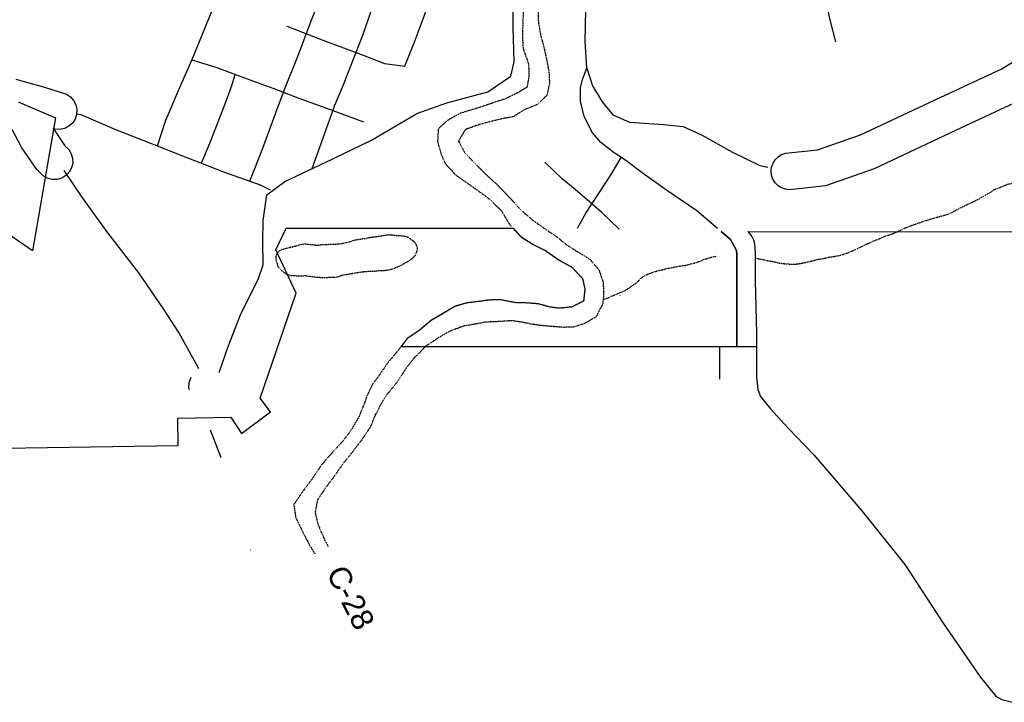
# Model space of a CAD drawing. Header units: feet. Extents: x -1605449 to -1594075, y -1717250 to -1708479.
# Tile 73 of 97: x -1596369 to -1595922, y -1717249 to -1716939. Entities that reach past the tile are written whole.
import ezdxf
from ezdxf.enums import TextEntityAlignment as Align

# ---------------------------------------------------------------- set-up
doc = ezdxf.new("R2010")
doc.units = ezdxf.units.FT
doc.header["$MEASUREMENT"] = 0
doc.linetypes.add('stream', pattern=[1.4, 0.7, -0.1, 0.1, -0.1, 0.1, -0.1, 0.1, -0.1])
for name, color, linetype in [('COUNTY-RD', 7, 'Continuous'), ('CR-TEXT', 7, 'Continuous'), ('INCORPORATED', 4, 'Continuous'), ('STREET-RURAL', 14, 'Continuous'), ('STREET-URBAN', 15, 'Continuous'), ('TWP-RD', 6, 'Continuous'), ('WATERWAY', 14, 'stream')]:
    doc.layers.add(name, color=color, linetype=linetype)
doc.styles.add('ARIAL', font='arial.ttf')

msp = doc.modelspace()

# ---------------------------------------------------------------- linework, layer by layer
at = {"layer": 'COUNTY-RD'}
for points in [[(-1596291.91, -1717107.14), (-1596292.12, -1717106.1), (-1596291.99, -1717103.91), (-1596291.29, -1717101.83), (-1596291.02, -1717101.42)], [(-1596279, -1717134.11), (-1596282.35, -1717125.46)], [(-1596277.45, -1717138.11), (-1596279, -1717134.11)]]:
    msp.add_lwpolyline(points, dxfattribs=at)
at = {"layer": 'INCORPORATED'}
msp.add_line((-1596195.69, -1717087.44), (-1596034.27, -1717087.47), dxfattribs=at)
at = {"layer": 'INCORPORATED', "flags": 128}
for points in [[(-1596038.15, -1717035.28), (-1595914.46, -1717035.44), (-1595912.62, -1716938.55), (-1595847.77, -1716938.31), (-1595844.82, -1716935.25), (-1595825.34, -1716935.09), (-1595787.81, -1716972.48), (-1595791.56, -1716975.69), (-1595788.62, -1716978.36), (-1595788.62, -1716978.36), (-1595751.14, -1717017.85), (-1595751.14, -1717017.85)], [(-1596369.73, -1716976.28), (-1596352.69, -1716983.59), (-1596352.69, -1716983.59), (-1596363.19, -1717044.07), (-1596363.19, -1717044.07), (-1596373.45, -1717036.93)], [(-1596435.73, -1717134.56), (-1596297, -1717132.5), (-1596297, -1717132.5), (-1596297.18, -1717120.01), (-1596297.18, -1717120.01), (-1596273.04, -1717119.65), (-1596273.04, -1717119.65), (-1596268.2, -1717127.02), (-1596255.04, -1717117.11), (-1596259.8, -1717111.02), (-1596243.44, -1717063.33), (-1596252.59, -1717043.62), (-1596247.93, -1717033.69), (-1596144.83, -1717033.76)], [(-1596144.83, -1717033.76), (-1596144.83, -1717033.76), (-1596144.83, -1717033.76), (-1596141.61, -1717037.34), (-1596135.74, -1717041.1), (-1596129.88, -1717044.03), (-1596123.83, -1717048.29), (-1596118.13, -1717051.39), (-1596113.24, -1717056.66), (-1596112.18, -1717061.49), (-1596112.78, -1717066.83), (-1596118.24, -1717069.57), (-1596123.89, -1717070.15), (-1596128.23, -1717069.53), (-1596133.57, -1717068.1), (-1596139.41, -1717067.68), (-1596144.07, -1717067.57), (-1596150.24, -1717066.31), (-1596155.57, -1717066.38), (-1596160.89, -1717067.12), (-1596165.71, -1717067.68), (-1596171.35, -1717069.25), (-1596177.13, -1717072.83), (-1596181.92, -1717075.56), (-1596187.69, -1717080.31), (-1596192.98, -1717083.88), (-1596195.69, -1717087.44), (-1596184.61, -1717087.45)], [(-1596038.15, -1717035.28), (-1596036.39, -1717037.47), (-1596035.61, -1717039.01), (-1596035.16, -1717040.68), (-1596034.9, -1717045.25), (-1596034.8, -1717057.43), (-1596034.27, -1717081.7), (-1596034.27, -1717087.47)]]:
    msp.add_lwpolyline(points, dxfattribs=at)
at = {"layer": 'STREET-RURAL'}
msp.add_lwpolyline([(-1596287.64, -1717097.5), (-1596287.88, -1717097.01), (-1596296.62, -1717081.12), (-1596303.68, -1717070.34), (-1596314.93, -1717054.03), (-1596328.93, -1717035.81), (-1596340.33, -1717020.18), (-1596348.79, -1717007.61)], dxfattribs=at)
at = {"layer": 'STREET-URBAN'}
for points in [[(-1595998.25, -1716949.03), (-1596000.87, -1716938.53), (-1596002.99, -1716927.69), (-1596006.16, -1716912.85), (-1596008.61, -1716902.35), (-1596009.7, -1716894.84), (-1596012.16, -1716883), (-1596015.19, -1716868.82), (-1596018.2, -1716860.27)], [(-1596306.43, -1716996.39), (-1596302.53, -1716984.71), (-1596296.01, -1716969.1), (-1596290.79, -1716957.35), (-1596284.92, -1716943.08), (-1596279.05, -1716928.65), (-1596272.37, -1716912.87), (-1596266.33, -1716898.93), (-1596262.26, -1716888.19), (-1596258.17, -1716878.65)], [(-1596236.1, -1717006.68), (-1596231.21, -1716993.14), (-1596225.85, -1716977.87), (-1596222.1, -1716968.98), (-1596213.15, -1716945.99), (-1596208.12, -1716931.73), (-1596203.73, -1716920.49), (-1596198.02, -1716906.89), (-1596195.42, -1716899.51), (-1596193.29, -1716893.76)], [(-1596193.94, -1716960.15), (-1596189.7, -1716949.58), (-1596185.64, -1716938.67), (-1596184.51, -1716935.32), (-1596180.59, -1716926.25), (-1596175.22, -1716912.49), (-1596172.78, -1716905.78), (-1596170.94, -1716901.43)], [(-1596052.01, -1717033.82), (-1596061.3, -1717025.9), (-1596075.62, -1717016.2), (-1596086.23, -1717008.63), (-1596092.98, -1717003.52), (-1596099.55, -1716999.08), (-1596104.94, -1716994.79), (-1596108.67, -1716990.49), (-1596112.59, -1716983.01), (-1596114.17, -1716976.01), (-1596114.24, -1716969.99), (-1596113.28, -1716966.14), (-1596111.32, -1716961.1), (-1596112.12, -1716948.75), (-1596111.77, -1716934.54), (-1596112.56, -1716923.52), (-1596112.82, -1716915), (-1596113.22, -1716908.65), (-1596115.95, -1716903.84), (-1596120.86, -1716901.61)], [(-1596278.32, -1717099.26), (-1596274.35, -1717087.51), (-1596268.65, -1717073.08), (-1596260.46, -1717056.62), (-1596258.35, -1717050.41), (-1596258.47, -1717039.88), (-1596258.4, -1717030.19), (-1596256.69, -1717018.64), (-1596248.56, -1717012.54), (-1596227.1, -1717002.45), (-1596209.13, -1716993.74), (-1596188.52, -1716981.65), (-1596174.86, -1716976.82), (-1596156.36, -1716971.78), (-1596145.9, -1716964.65), (-1596144.3, -1716958.11), (-1596144.8, -1716942.41), (-1596144.82, -1716924.37), (-1596146.62, -1716910.13)], [(-1596264.45, -1717012.34), (-1596258.59, -1716997.44), (-1596251.93, -1716979.16), (-1596248.35, -1716969.93), (-1596242.16, -1716954.49), (-1596236.63, -1716939.55), (-1596230.77, -1716925.12), (-1596228.64, -1716918.11)], [(-1596247.64, -1716942.01), (-1596230.85, -1716948.52), (-1596212.89, -1716955.17), (-1596203.32, -1716958.92), (-1596193.94, -1716960.15)], [(-1596290.73, -1716957.21), (-1596279.88, -1716960.57), (-1596266.79, -1716965.45), (-1596253.53, -1716970.32), (-1596242.11, -1716974.71), (-1596232.88, -1716977.95), (-1596226.67, -1716980.22), (-1596212.73, -1716985.42)], [(-1596111.32, -1716961.1), (-1596108.73, -1716969.1), (-1596104.3, -1716976.4), (-1596099.56, -1716982.2), (-1596092, -1716985.63), (-1596076.44, -1716986.63), (-1596067.56, -1716987.54), (-1596059.16, -1716991.29), (-1596045.2, -1716999.16), (-1596032.76, -1717005.21), (-1596029.09, -1717006.07)], [(-1596286.42, -1717004.21), (-1596282.36, -1716994.35), (-1596275.69, -1716977.24), (-1596272.77, -1716969.35), (-1596271.04, -1716963.86)], [(-1596343.11, -1716981.81), (-1596341.19, -1716982.12), (-1596325.4, -1716988.97), (-1596309.61, -1716995.15), (-1596295.84, -1717000.51), (-1596276.36, -1717008.16), (-1596259.75, -1717014), (-1596255.21, -1717016.29)], [(-1596115.56, -1717033.67), (-1596111.79, -1717026.95), (-1596105.7, -1717017.69), (-1596100.27, -1717009.28), (-1596095.73, -1717001.66)], [(-1596096.6, -1717034.13), (-1596104.57, -1717026.66), (-1596116.64, -1717016.23), (-1596122.55, -1717011.3), (-1596130.33, -1717003.73)]]:
    msp.add_lwpolyline(points, dxfattribs=at)
for points in [[(-1596043.33, -1717043.88), (-1596045.96, -1717038.85), (-1596050.32, -1717035.26), (-1596050.32, -1717035.26), (-1596045.96, -1717038.85)], [(-1596043.17, -1717087.47), (-1596043.23, -1717045.52), (-1596043.33, -1717043.88), (-1596043.23, -1717045.52)]]:
    msp.add_lwpolyline(points, close=True, dxfattribs=at)
at = {"layer": 'TWP-RD'}
for points in [[(-1595914.85, -1716975.96), (-1595943.73, -1716989.44), (-1595980.71, -1717006.8), (-1596002.81, -1717014.44), (-1596019.18, -1717016.27), (-1596021.04, -1717016.05), (-1596022.81, -1717015.43), (-1596024.4, -1717014.43), (-1596025.73, -1717013.1), (-1596026.73, -1717011.51), (-1596027.34, -1717009.74), (-1596027.55, -1717007.87), (-1596027.34, -1717006.01), (-1596026.72, -1717004.24), (-1596025.72, -1717002.65), (-1596024.39, -1717001.32), (-1596022.8, -1717000.32), (-1596021.03, -1716999.7), (-1596006.5, -1716998.08), (-1595986.99, -1716991.34), (-1595950.79, -1716974.34), (-1595922.79, -1716961.28), (-1595916.76, -1716957.54)], [(-1596370.73, -1716966.1), (-1596364.9, -1716967.68), (-1596364.9, -1716967.68), (-1596357.68, -1716969.63), (-1596347.77, -1716972.92), (-1596345.94, -1716974.13), (-1596344.48, -1716975.76), (-1596343.5, -1716977.73), (-1596343.05, -1716979.88), (-1596343.18, -1716982.07), (-1596343.87, -1716984.15), (-1596345.08, -1716985.98), (-1596346.72, -1716987.44), (-1596348.68, -1716988.42), (-1596350.83, -1716988.87), (-1596353.02, -1716988.74), (-1596353.78, -1716988.49)], [(-1596353.71, -1716988.61), (-1596348.45, -1716996.33), (-1596346.67, -1716998.06), (-1596345.54, -1716999.94), (-1596344.94, -1717002.05), (-1596344.91, -1717004.25), (-1596345.45, -1717006.38), (-1596346.52, -1717008.29), (-1596348.04, -1717009.86), (-1596349.93, -1717010.99), (-1596352.04, -1717011.59), (-1596354.23, -1717011.62), (-1596356.36, -1717011.08), (-1596358.28, -1717010.01), (-1596361.26, -1717007.11), (-1596367.99, -1716997.25), (-1596372.41, -1716988.98)], [(-1596050.94, -1717102.36), (-1596050.94, -1717087.47)], [(-1596034.27, -1717087.47), (-1596034.27, -1717101.33), (-1596033.57, -1717106.99), (-1596032.34, -1717110.18), (-1596027.93, -1717115.75), (-1596021.62, -1717122.6), (-1596016.46, -1717128.01), (-1596016.46, -1717128.01), (-1596008.21, -1717136.65), (-1595986.41, -1717162.15), (-1595966.84, -1717186.49), (-1595949.43, -1717213.19), (-1595932.62, -1717237.59), (-1595925.51, -1717246.3), (-1595922.81, -1717247.9), (-1595917.82, -1717249.13), (-1595914.34, -1717249.1), (-1595908.52, -1717247.43), (-1595896.73, -1717243.22), (-1595887.4, -1717240.02), (-1595887.4, -1717240.02)]]:
    msp.add_lwpolyline(points, dxfattribs=at)
at = {"layer": 'TWP-RD', "color": 8, "linetype": 'Continuous'}
msp.add_lwpolyline([(-1596353.78, -1716988.49), (-1596353.71, -1716988.61)], dxfattribs=at)
at = {"layer": 'WATERWAY', "ltscale": 0.5, "flags": 128}
for points in [[(-1596290.52, -1716751.43), (-1596289.52, -1716751.59), (-1596284.03, -1716751.52), (-1596279.54, -1716751.13), (-1596275.21, -1716750.57), (-1596263.56, -1716750.42), (-1596257.74, -1716750.51), (-1596253.07, -1716750.79), (-1596247.24, -1716750.88), (-1596240.45, -1716747.95), (-1596234.65, -1716746.38), (-1596229.17, -1716745.31), (-1596223.36, -1716743.56), (-1596216.38, -1716742.3), (-1596210.06, -1716741.89), (-1596204.55, -1716743.82), (-1596199.03, -1716745.42), (-1596192.66, -1716748.84), (-1596187.31, -1716751.27), (-1596181.76, -1716755.04), (-1596176.04, -1716760.31), (-1596172.8, -1716765.94), (-1596169.4, -1716771.9), (-1596166.67, -1716777.04), (-1596158.88, -1716787.95), (-1596155.15, -1716793.41), (-1596150.25, -1716798.85), (-1596147.02, -1716804.48), (-1596143.79, -1716809.95), (-1596141.72, -1716815.26), (-1596139.66, -1716820.91), (-1596138.09, -1716826.39), (-1596136.19, -1716832.04), (-1596133.79, -1716837.68), (-1596132.06, -1716842.83), (-1596131.66, -1716848.33), (-1596131.58, -1716854.01), (-1596131.68, -1716859.85), (-1596131.93, -1716866.69), (-1596131.71, -1716870.86), (-1596131.65, -1716875.2), (-1596131.93, -1716879.71), (-1596132.01, -1716886.71), (-1596132.29, -1716891.06), (-1596132.4, -1716895.56), (-1596132.49, -1716901.4), (-1596132.76, -1716906.25), (-1596132.85, -1716912.25), (-1596133.13, -1716916.76), (-1596133.07, -1716921.43), (-1596133.19, -1716925.61), (-1596133.3, -1716930.28), (-1596133.39, -1716935.95), (-1596133.34, -1716940.29), (-1596132.27, -1716946.12), (-1596130.69, -1716952.1), (-1596129.46, -1716957.93), (-1596128.39, -1716963.59), (-1596128.33, -1716968.09), (-1596129.43, -1716973.44), (-1596134.04, -1716977.67), (-1596139.67, -1716979.92), (-1596144.79, -1716983.15), (-1596149.11, -1716983.88), (-1596155.75, -1716985.46), (-1596161.22, -1716987.03), (-1596166.52, -1716988.94), (-1596169.62, -1716994.15), (-1596166.9, -1716999.29), (-1596162.51, -1717003.9), (-1596157.28, -1717009.18), (-1596152.23, -1717013.78), (-1596146.83, -1717019.39), (-1596141.43, -1717025.32), (-1596135.71, -1717030.25), (-1596130.34, -1717034.02), (-1596124.79, -1717037.79), (-1596120.59, -1717041.24), (-1596115.39, -1717044.51), (-1596109.85, -1717047.94), (-1596105.8, -1717052.73), (-1596103.9, -1717058.38), (-1596103.66, -1717063.71), (-1596104.11, -1717068.06), (-1596107.03, -1717073.93), (-1596112.15, -1717077), (-1596117.62, -1717078.74), (-1596121.95, -1717078.8), (-1596127.62, -1717078.37), (-1596132.28, -1717077.93), (-1596136.62, -1717077.32), (-1596141.13, -1717076.38), (-1596145.3, -1717075.76), (-1596151.28, -1717076.17), (-1596157.44, -1717076.42), (-1596161.76, -1717077.31), (-1596167.24, -1717078.21), (-1596173.7, -1717080.63), (-1596178.99, -1717083.7), (-1596184.61, -1717087.45), (-1596190.2, -1717093.19)], [(-1596314.72, -1716746.74), (-1596314.38, -1716747.24), (-1596308.52, -1716750), (-1596302.65, -1716753.43), (-1596296.45, -1716756.52), (-1596292.27, -1716757.63), (-1596286.43, -1716758.89), (-1596281.77, -1716758.83), (-1596276.12, -1716757.92), (-1596271.13, -1716758.03), (-1596265.79, -1716758.96), (-1596259.79, -1716759.38), (-1596253.16, -1716757.29), (-1596247.85, -1716755.56), (-1596242.06, -1716752.81), (-1596235.92, -1716750.9), (-1596230.44, -1716749.83), (-1596225.46, -1716748.59), (-1596220.8, -1716748.37), (-1596216.47, -1716749.15), (-1596210.96, -1716750.41), (-1596204.96, -1716750.67), (-1596199.28, -1716752.26), (-1596193.75, -1716755.36), (-1596188.72, -1716758.3), (-1596183.67, -1716762.74), (-1596180.27, -1716768.04), (-1596177.88, -1716772.68), (-1596174.66, -1716777.31), (-1596170.43, -1716782.76), (-1596166.53, -1716788.38), (-1596164.48, -1716792.86), (-1596161.25, -1716797.82), (-1596157.53, -1716802.78), (-1596154.63, -1716808.08), (-1596150.57, -1716813.71), (-1596149.33, -1716819.7), (-1596148.6, -1716824.52), (-1596147.53, -1716830.52), (-1596144.96, -1716836.32), (-1596142.06, -1716841.79), (-1596140.33, -1716846.78), (-1596139.09, -1716852.6), (-1596138.69, -1716858.27), (-1596138.13, -1716863.43), (-1596138.05, -1716869.44), (-1596138.14, -1716875.45), (-1596138.56, -1716881.63), (-1596139.01, -1716886.3), (-1596139.44, -1716891.48), (-1596139.38, -1716895.99), (-1596139.48, -1716901.83), (-1596139.25, -1716907), (-1596139.34, -1716912.5), (-1596139.29, -1716916.67), (-1596139.56, -1716922.02), (-1596139.8, -1716929.36), (-1596140.25, -1716933.54), (-1596140.34, -1716939.21), (-1596140.6, -1716945.06), (-1596140.36, -1716951.39)], [(-1596140.36, -1716951.39), (-1596140.01, -1716952.89), (-1596137.76, -1716959.2), (-1596137.69, -1716965.04), (-1596138.46, -1716969.72), (-1596142.76, -1716972.28), (-1596148.39, -1716975.02), (-1596153.36, -1716976.59), (-1596157.67, -1716978.15), (-1596163.31, -1716979.89), (-1596168.62, -1716981.46), (-1596174.24, -1716984.53), (-1596178.85, -1716988.6), (-1596179.11, -1716994.44), (-1596177.54, -1717000.09), (-1596175.65, -1717004.41), (-1596170.93, -1717009.52), (-1596166.56, -1717012.63), (-1596160.68, -1717016.73), (-1596155.14, -1717020.83), (-1596150.08, -1717025.93), (-1596146.51, -1717031.9), (-1596141.61, -1717037.34), (-1596135.74, -1717041.1), (-1596129.88, -1717044.03), (-1596123.83, -1717048.29), (-1596118.13, -1717051.39), (-1596113.24, -1717056.66), (-1596112.18, -1717061.49), (-1596112.78, -1717066.83), (-1596118.24, -1717069.57), (-1596123.89, -1717070.15), (-1596128.23, -1717069.53), (-1596133.57, -1717068.1), (-1596139.41, -1717067.68), (-1596144.07, -1717067.57), (-1596150.24, -1717066.31), (-1596155.57, -1717066.38), (-1596160.89, -1717067.12), (-1596165.71, -1717067.68), (-1596171.35, -1717069.25), (-1596177.13, -1717072.83), (-1596181.92, -1717075.56), (-1596187.69, -1717080.31), (-1596192.98, -1717083.88), (-1596197.73, -1717090.12), (-1596201.99, -1717095.18), (-1596205.26, -1717100.06), (-1596208.7, -1717104.61), (-1596211.13, -1717109.81), (-1596212.74, -1717114.17), (-1596214.84, -1717119.37), (-1596218.26, -1717125.25), (-1596222.03, -1717130.31), (-1596226.96, -1717135.71), (-1596231.88, -1717141.28), (-1596236.13, -1717147.67), (-1596240.55, -1717153.57), (-1596244.47, -1717159.29), (-1596243.57, -1717165.29), (-1596240.66, -1717171.26), (-1596237.59, -1717177.23), (-1596234.86, -1717181.75)], [(-1596034.26, -1717047.43), (-1596033.08, -1717047.68), (-1596031.4, -1717047.99), (-1596029.39, -1717048.46), (-1596026.38, -1717048.93), (-1596024.03, -1717049.56), (-1596021.52, -1717049.86), (-1596019.52, -1717050.01), (-1596017.51, -1717050.15), (-1596015.34, -1717049.95), (-1596013.18, -1717049.59), (-1596010.85, -1717049.06), (-1596008.52, -1717048.53), (-1596006.19, -1717047.83), (-1596004.35, -1717047.64), (-1596002.69, -1717047.28), (-1596001.36, -1717046.93), (-1595999.03, -1717046.57), (-1595996.86, -1717046.2), (-1595994.86, -1717045.68), (-1595992.54, -1717044.81), (-1595990.05, -1717043.78), (-1595987.23, -1717042.4), (-1595984.24, -1717041.03), (-1595981.26, -1717039.65), (-1595978.43, -1717038.61), (-1595975.94, -1717037.41), (-1595972.62, -1717036.37), (-1595969.8, -1717035.16), (-1595966.98, -1717033.79), (-1595963.99, -1717032.58), (-1595961, -1717031.54), (-1595957.84, -1717030.49), (-1595955.18, -1717029.62), (-1595952.85, -1717028.92), (-1595950.86, -1717028.4), (-1595948.86, -1717027.87), (-1595947.2, -1717027.35), (-1595945.04, -1717026.32), (-1595940.4, -1717023.92), (-1595938.74, -1717023.06), (-1595936.75, -1717022.2), (-1595934.59, -1717021.17), (-1595932.6, -1717020.14), (-1595930.62, -1717018.94), (-1595929.13, -1717018.09), (-1595927.8, -1717017.4), (-1595926.31, -1717016.22), (-1595923.82, -1717015.35), (-1595922, -1717014.49), (-1595920, -1717013.79), (-1595917.84, -1717013.26), (-1595915.68, -1717012.74), (-1595913.51, -1717012.21), (-1595911.18, -1717012.01), (-1595908.84, -1717011.64), (-1595906.34, -1717011.45), (-1595904.18, -1717011.08), (-1595902.18, -1717010.89), (-1595900.17, -1717010.86), (-1595899.17, -1717010.85), (-1595898, -1717010.67), (-1595898, -1717010.67), (-1595896.67, -1717010.65), (-1595896.33, -1717010.65)], [(-1596249.38, -1717043.28), (-1596239.73, -1717040.82), (-1596238.39, -1717040.97), (-1596237.22, -1717041.12), (-1596235.55, -1717041.27), (-1596234.21, -1717041.42), (-1596232.88, -1717041.4), (-1596231.71, -1717041.22), (-1596230.54, -1717041.2), (-1596229.37, -1717041.19), (-1596228.04, -1717041), (-1596226.7, -1717040.98), (-1596225.03, -1717040.96), (-1596223.53, -1717040.78), (-1596222.03, -1717040.59), (-1596220.37, -1717040.23), (-1596219.04, -1717039.88), (-1596217.71, -1717039.36), (-1596216.38, -1717039.01), (-1596215.05, -1717038.83), (-1596213.88, -1717038.65), (-1596212.88, -1717038.47), (-1596212.04, -1717038.46), (-1596210.88, -1717038.11), (-1596209.88, -1717037.93), (-1596208.38, -1717037.74), (-1596206.88, -1717037.55), (-1596205.72, -1717037.37), (-1596204.72, -1717037.19), (-1596202.38, -1717036.83), (-1596201.38, -1717036.81), (-1596200.55, -1717036.8), (-1596199.54, -1717036.79), (-1596198.37, -1717036.94), (-1596197.37, -1717037.1), (-1596196.53, -1717037.08), (-1596195.36, -1717037.24), (-1596194.53, -1717037.23), (-1596193.36, -1717037.55), (-1596192.52, -1717037.87), (-1596191, -1717039.02), (-1596189.99, -1717039.68), (-1596189.14, -1717040.67), (-1596188.62, -1717041.83), (-1596188.44, -1717042.66), (-1596188.43, -1717043.83), (-1596188.91, -1717045.01), (-1596189.39, -1717046.18), (-1596190.71, -1717047.54), (-1596192.36, -1717048.73), (-1596194.35, -1717049.93), (-1596196.67, -1717051.12), (-1596199, -1717052.16), (-1596200.82, -1717052.68), (-1596201.99, -1717052.86), (-1596203.32, -1717053.05), (-1596205.33, -1717053.07), (-1596208.33, -1717053.45), (-1596210.67, -1717053.48), (-1596213.17, -1717053.68), (-1596216, -1717054.05), (-1596218.67, -1717054.58), (-1596221, -1717054.95), (-1596222.83, -1717055.31), (-1596224.16, -1717055.82), (-1596225.82, -1717056.18), (-1596227.83, -1717056.21), (-1596229.83, -1717056.23), (-1596231.83, -1717056.26), (-1596234.17, -1717056.12), (-1596235.85, -1717055.81), (-1596237.52, -1717055.66), (-1596238.36, -1717055.51), (-1596239.19, -1717055.35), (-1596240.69, -1717055.54), (-1596244.87, -1717055.42), (-1596246.37, -1717055.28), (-1596247.55, -1717054.79), (-1596248.56, -1717054.14), (-1596249.91, -1717053.15), (-1596251.44, -1717051.5), (-1596251.78, -1717050.67), (-1596251.96, -1717049.67), (-1596252.48, -1717048.5), (-1596252.51, -1717046.67), (-1596252.03, -1717045.16), (-1596251.37, -1717044.31), (-1596250.54, -1717043.8), (-1596249.55, -1717043.28), (-1596249.38, -1717043.28)], [(-1596103.93, -1717066.31), (-1596094.65, -1717062.34), (-1596093.16, -1717061.65), (-1596092.17, -1717060.97), (-1596091.18, -1717060.29), (-1596090.19, -1717059.44), (-1596089.19, -1717058.93), (-1596088.37, -1717058.25), (-1596087.22, -1717056.9), (-1596085.23, -1717055.37), (-1596084.07, -1717054.85), (-1596082.74, -1717054.33), (-1596081.58, -1717053.82), (-1596080.25, -1717053.47), (-1596078.59, -1717052.94), (-1596076.76, -1717052.58), (-1596074.93, -1717052.06), (-1596073.09, -1717051.7), (-1596071.76, -1717051.52), (-1596070.26, -1717051.16), (-1596068.26, -1717050.8), (-1596066.43, -1717050.61), (-1596064.44, -1717050.08), (-1596062.27, -1717049.56), (-1596060.28, -1717048.86), (-1596058.29, -1717048), (-1596054.29, -1717046.78), (-1596053.13, -1717046.6), (-1596052.73, -1717046.53)], [(-1596096.29, -1717064.37), (-1596096.13, -1717064.2)], [(-1596190.2, -1717093.19), (-1596193.47, -1717097.4), (-1596197.72, -1717103.97), (-1596202.31, -1717109.53), (-1596204.92, -1717113.74), (-1596207.85, -1717119.45), (-1596209.62, -1717123.97), (-1596213.54, -1717129.86), (-1596218.46, -1717136.27), (-1596221.9, -1717140.48), (-1596225.66, -1717145.87), (-1596229.92, -1717151.6), (-1596233.68, -1717157.15), (-1596234.77, -1717162.84), (-1596233.54, -1717168.16), (-1596231.14, -1717173.81), (-1596228.88, -1717178.46)], [(-1596264.33, -1717179.96), (-1596264.17, -1717179.83)]]:
    msp.add_lwpolyline(points, dxfattribs=at)

# ---------------------------------------------------------------- texts
at = {"layer": 'CR-TEXT', "style": 'ARIAL'}
msp.add_text('C-28', height=10, rotation=297, dxfattribs=at).set_placement((-1596232.56, -1717191.67), align=Align.BOTTOM_LEFT)

doc.saveas('drawing.dxf')
